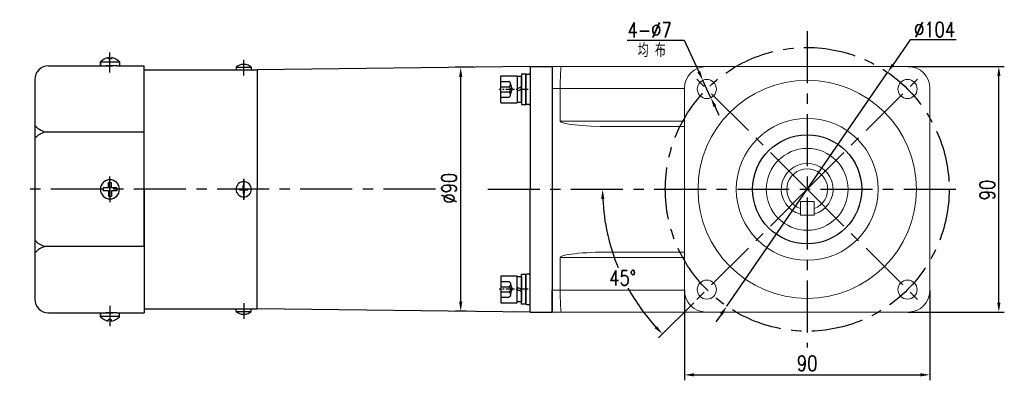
# Model space of a CAD drawing. Header units: inches. Extents: x 837 to 6223, y -2862 to 3098.
# Tile 62 of 139: x 5458 to 5819, y -1661 to -1528. Entities that reach past the tile are written whole.
import ezdxf

# ---------------------------------------------------------------- set-up
doc = ezdxf.new("R2010")
doc.units = ezdxf.units.IN
doc.header["$LTSCALE"] = 10
doc.header["$MEASUREMENT"] = 0
doc.linetypes.add('CENTER', pattern=[10.16, 6.35, -1.27, 1.27, -1.27])
doc.linetypes.add('HIDDEN', pattern=[1.905, 1.27, -0.635])
for name, color, linetype in [('1轮廓实线层', 7, 'Continuous'), ('3中心线层', 1, 'CENTER'), ('4虚线层', 6, 'HIDDEN'), ('6文字层', 3, 'Continuous'), ('7标注层', 4, 'Continuous')]:
    doc.layers.add(name, color=color, linetype=linetype)
doc.styles.add('PC_TEXTSTYLE', font='isocp.shx', dxfattribs={"width": 0.8, "bigfont": 'HZFS.SHX'})
doc.styles.add('TH_GBDIM', font='romans.shx', dxfattribs={"width": 0.8, "bigfont": 'gbcbig.shx'})
doc.dimstyles.new('TH_GBDIM', dxfattribs={"dimtxt": 3.5, "dimasz": 2.5, "dimexe": 2, "dimexo": 0, "dimgap": 1, "dimtad": 1, "dimdec": 4, "dimdsep": 46, "dimtxsty": 'TH_GBDIM', "dimcen": 0.09, "dimclrd": 4, "dimclre": 4, "dimclrt": 3, "dimadec": 0, "dimazin": 0, "dimtfac": 1, "dimtdec": 4, "dimtmove": 0, "dimatfit": 3, "dimfxl": 1, "dimtzin": 0, "dimarcsym": 0})
doc.dimstyles.new('角度标注', dxfattribs={"dimtxt": 3.5, "dimasz": 3, "dimexe": 2, "dimexo": 0, "dimgap": 1, "dimtad": 1, "dimtih": 1, "dimtoh": 1, "dimdsep": 46, "dimtxsty": 'PC_TEXTSTYLE', "dimsah": 1, "dimcen": 0.09, "dimclrd": 4, "dimclrt": 3, "dimadec": 0, "dimazin": 0, "dimtfac": 0.7, "dimtmove": 0, "dimatfit": 0, "dimfxl": 1, "dimtzin": 0, "dimarcsym": 0})

# ---------------------------------------------------------------- blocks, each defined once
blk = doc.blocks.new('*D332')
at = {"layer": '7标注层', "color": 4, "lineweight": -2, "transparency": 16777216}
for p, q in [((5624.94, -1545.79), (5617.98, -1545.79)), ((5619.98, -1631.69), (5619.98, -1549.29)), ((5621.94, -1635.19), (5617.98, -1635.19))]:
    blk.add_line(p, q, dxfattribs=at)
at = {"layer": '7标注层', "color": 4, "transparency": 16777216}
for points in [[(5619.39, -1549.29), (5620.56, -1549.29), (5619.98, -1545.79)], [(5619.39, -1631.69), (5620.56, -1631.69), (5619.98, -1635.19)]]:
    blk.add_solid(points, dxfattribs=at)
at = {"layer": 'Defpoints', "color": 0, "transparency": 16777216}
for p in [(5619.98, -1545.79), (5624.94, -1545.79), (5621.94, -1635.19)]:
    blk.add_point(p, dxfattribs=at)
at = {"layer": '7标注层', "color": 3, "transparency": 16777216, "insert": (5615.73, -1590.11), "char_height": 5.5, "attachment_point": 5, "rotation": 90, "style": 'TH_GBDIM'}
blk.add_mtext('%%C90', dxfattribs=at)
blk = doc.blocks.new('*D344')
at = {"layer": '7标注层', "color": 4, "lineweight": -2, "transparency": 16777216}
for p, q in [((5783.94, -1545.51), (5819.17, -1545.51)), ((5817.17, -1632.01), (5817.17, -1549.01)), ((5783.94, -1635.51), (5819.17, -1635.51))]:
    blk.add_line(p, q, dxfattribs=at)
at = {"layer": '7标注层', "color": 4, "transparency": 16777216}
for points in [[(5816.59, -1549.01), (5817.76, -1549.01), (5817.17, -1545.51)], [(5816.59, -1632.01), (5817.76, -1632.01), (5817.17, -1635.51)]]:
    blk.add_solid(points, dxfattribs=at)
at = {"layer": 'Defpoints', "color": 0, "transparency": 16777216}
for p in [(5783.94, -1545.51), (5817.17, -1545.51), (5783.94, -1635.51)]:
    blk.add_point(p, dxfattribs=at)
at = {"layer": '7标注层', "color": 3, "transparency": 16777216, "insert": (5812.92, -1590.78), "char_height": 5.5, "attachment_point": 5, "rotation": 90, "style": 'TH_GBDIM'}
blk.add_mtext('90', dxfattribs=at)
blk = doc.blocks.new('*D345')
at = {"layer": '7标注层', "color": 4, "lineweight": -2, "transparency": 16777216}
for p, q in [((5701.94, -1627.51), (5701.94, -1660.52)), ((5791.94, -1627.51), (5791.94, -1660.52)), ((5705.44, -1658.52), (5788.44, -1658.52))]:
    blk.add_line(p, q, dxfattribs=at)
at = {"layer": '7标注层', "color": 4, "transparency": 16777216}
for points in [[(5705.44, -1657.93), (5705.44, -1659.1), (5701.94, -1658.52)], [(5788.44, -1657.93), (5788.44, -1659.1), (5791.94, -1658.52)]]:
    blk.add_solid(points, dxfattribs=at)
at = {"layer": 'Defpoints', "color": 0, "transparency": 16777216}
for p in [(5701.94, -1627.51), (5791.94, -1627.51), (5791.94, -1658.52)]:
    blk.add_point(p, dxfattribs=at)
at = {"layer": '7标注层', "color": 3, "transparency": 16777216, "insert": (5746.94, -1654.27), "char_height": 5.5, "attachment_point": 5, "style": 'TH_GBDIM'}
blk.add_mtext('90', dxfattribs=at)
blk = doc.blocks.new('*D347')
at = {"layer": '7标注层', "color": 4, "lineweight": -2, "transparency": 16777216}
for p, q in [((5680.92, -1535.89), (5701.9, -1535.89)), ((5701.9, -1535.89), (5707.23, -1547.39)), ((5711.64, -1556.92), (5708.7, -1550.57)), ((5713.12, -1560.09), (5714.59, -1563.27))]:
    blk.add_line(p, q, dxfattribs=at)
at = {"layer": '7标注层', "color": 4, "transparency": 16777216}
for points in [[(5707.76, -1547.15), (5706.7, -1547.64), (5708.7, -1550.57)], [(5713.65, -1559.85), (5712.59, -1560.34), (5711.64, -1556.92)]]:
    blk.add_solid(points, dxfattribs=at)
at = {"layer": 'Defpoints', "color": 0, "transparency": 16777216}
for p in [(5708.7, -1550.57), (5711.64, -1556.92)]:
    blk.add_point(p, dxfattribs=at)
at = {"layer": '7标注层', "color": 3, "transparency": 16777216, "insert": (5689.2, -1532.14), "char_height": 5.5, "attachment_point": 5, "style": 'TH_GBDIM'}
blk.add_mtext('{4-∅7}', dxfattribs=at)
blk = doc.blocks.new('*D336')
at = {"layer": '7标注层', "color": 4, "lineweight": -2, "transparency": 16777216}
for p, q in [((5784.65, -1535.69), (5778.4, -1544.79)), ((5801.58, -1535.69), (5784.65, -1535.69)), ((5717.47, -1633.35), (5776.41, -1547.67)), ((5715.49, -1636.24), (5713.5, -1639.12))]:
    blk.add_line(p, q, dxfattribs=at)
at = {"layer": '7标注层', "color": 4, "transparency": 16777216}
for points in [[(5777.92, -1544.45), (5778.88, -1545.12), (5776.41, -1547.67)], [(5715.01, -1635.91), (5715.97, -1636.57), (5717.47, -1633.35)]]:
    blk.add_solid(points, dxfattribs=at)
at = {"layer": 'Defpoints', "color": 0, "transparency": 16777216}
for p in [(5776.41, -1547.67), (5717.47, -1633.35)]:
    blk.add_point(p, dxfattribs=at)
at = {"layer": '7标注层', "color": 3, "transparency": 16777216, "insert": (5793.62, -1531.94), "char_height": 5.5, "attachment_point": 5, "style": 'TH_GBDIM'}
blk.add_mtext('{∅104}{}{}', dxfattribs=at)
blk = doc.blocks.new('*D337')
at = {"layer": '7标注层', "color": 0, "lineweight": -2, "transparency": 16777216}
blk.add_line((5705.39, -1632.07), (5692.49, -1644.96), dxfattribs=at)
at = {"layer": '7标注层', "color": 4, "lineweight": -2, "transparency": 16777216}
for start, end in [(182.674, 202.5), (208.8607, 222.326)]:
    blk.add_arc((5746.94, -1590.51), 75, start, end, dxfattribs=at)
at = {"layer": '7标注层', "color": 4, "transparency": 16777216}
for points in [[(5671.44, -1594.02), (5672.61, -1594), (5671.94, -1590.51)], [(5691.91, -1640.61), (5691.07, -1641.42), (5693.91, -1643.54)]]:
    blk.add_solid(points, dxfattribs=at)
at = {"layer": 'Defpoints', "color": 0, "transparency": 16777216}
for p in [(5597.57, -1590.51), (5746.94, -1590.51), (5804.94, -1590.51), (5674.5, -1609.92), (5705.39, -1632.07)]:
    blk.add_point(p, dxfattribs=at)
at = {"layer": '7标注层', "color": 3, "transparency": 16777216, "insert": (5679.32, -1622.96), "char_height": 5.5, "attachment_point": 5, "style": 'TH_GBDIM'}
blk.add_mtext('45°', dxfattribs=at)
blk = doc.blocks.new('GB／T70.1M6M10')
at = {"layer": '1轮廓实线层'}
for p, q in [((0, -5), (0, 5)), ((0, 5), (6, 5)), ((6, 5), (6, -5)), ((0, -5), (6, -5))]:
    blk.add_line(p, q, dxfattribs=at)
at = {"layer": '3中心线层', "ltscale": 0.05}
blk.add_line((10.11, 0), (-0.6, 0), dxfattribs=at)
at = {"layer": '4虚线层'}
for p, q in [((0, 2.86), (3, 2.86)), ((0, 0.95), (3, 0.95)), ((3.6, 1.91), (4.15, 0)), ((3.6, -1.91), (4.15, 0)), ((0, -0.95), (3, -0.95)), ((0, -2.86), (3, -2.86))]:
    blk.add_line(p, q, dxfattribs=at)
for centre in [(2.54, 1.91), (2.54, 0), (2.54, -1.91)]:
    blk.add_arc(centre, 1.06, 295.6298, 64.3702, dxfattribs=at)
blk = doc.blocks.new('GB848_6_1.6_R')
at = {"layer": '1轮廓实线层'}
for p, q in [((-3.2, 1.6), (-5.5, 1.6)), ((-5.5, 1.6), (-5.5, 0)), ((-5.5, 0), (-3.2, 0)), ((3.2, 1.6), (-3.2, 1.6)), ((-3.2, 0), (3.2, 0)), ((5.5, 1.6), (3.2, 1.6)), ((3.2, 0), (5.5, 0)), ((5.5, 0), (5.5, 1.6))]:
    blk.add_line(p, q, dxfattribs=at)
blk = doc.blocks.new('GB93_6_0.8_R')
at = {"layer": '1轮廓实线层'}
for p, q in [((4.65, 1.6), (-4.65, 1.6)), ((-4.65, 1.6), (-4.65, 0)), ((-4.65, 0), (4.65, 0)), ((0, 0), (-0.69, 1.6)), ((0.86, 0), (0.17, 1.6)), ((4.65, 0), (4.65, 1.6))]:
    blk.add_line(p, q, dxfattribs=at)

msp = doc.modelspace()

# ---------------------------------------------------------------- linework, layer by layer
for p, q in [((5487.94152, -1544.94951), (5487.94152, -1543.81692)), ((5487.94152, -1543.81692), (5487.94152, -1545.25227)), ((5494.94152, -1543.91132), (5487.94152, -1543.91132)), ((5490.84152, -1542.22407), (5490.84152, -1542.65227)), ((5492.04152, -1542.65227), (5490.84152, -1542.65227)), ((5492.04152, -1542.22407), (5492.04152, -1542.65227)), ((5494.94152, -1543.81692), (5494.94152, -1545.25227)), ((5503.94152, -1546.76064), (5545.44152, -1546.76064)), ((5511.44152, -1546.76064), (5519.35349, -1546.76064)), ((5537.64152, -1545.76064), (5537.64152, -1546.76064)), ((5537.64152, -1545.76064), (5543.24152, -1545.76064)), ((5540.24152, -1544.69673), (5540.24152, -1544.85837)), ((5540.24152, -1544.85837), (5540.64152, -1544.85837)), ((5540.64152, -1544.69673), (5540.64152, -1544.85837)), ((5543.24152, -1545.76064), (5543.24152, -1546.76064)), ((5645.44152, -1545.51064), (5545.44152, -1546.71064)), ((5545.44152, -1546.71064), (5545.44152, -1546.76064)), ((5545.44152, -1546.76064), (5545.44152, -1590.51064)), ((5645.44152, -1545.51064), (5653.44152, -1545.51064)), ((5645.44152, -1545.51064), (5645.44152, -1545.51364)), ((5645.44152, -1545.51064), (5645.44152, -1590.51064)), ((5645.44152, -1545.51064), (5645.44152, -1590.51064)), ((5645.44152, -1545.51064), (5645.44152, -1590.51064)), ((5653.44152, -1545.51064), (5653.44152, -1553.51064)), ((5653.44152, -1545.51064), (5653.44152, -1553.51064)), ((5643.84152, -1548.66048), (5643.84152, -1559.06048)), ((5538.86369, -1590.31064), (5540.24152, -1590.31064)), ((5538.86369, -1590.51064), (5538.86369, -1590.31064)), ((5538.86369, -1590.51064), (5538.86369, -1590.71064)), ((5538.86369, -1590.71064), (5540.24152, -1590.71064)), ((5540.24152, -1590.31064), (5540.24152, -1589.11064)), ((5540.24152, -1589.11064), (5540.64152, -1589.11064)), ((5540.24152, -1590.71064), (5540.24152, -1591.91064)), ((5540.64152, -1590.31064), (5540.64152, -1589.11064)), ((5540.64152, -1590.31064), (5542.01935, -1590.31064)), ((5540.64152, -1590.71064), (5542.01935, -1590.71064)), ((5540.64152, -1590.71064), (5540.64152, -1591.91064)), ((5542.01935, -1590.51064), (5542.01935, -1590.31064)), ((5542.01935, -1590.51064), (5542.01935, -1590.71064)), ((5545.44152, -1634.26064), (5545.44152, -1590.51064)), ((5645.44152, -1635.51064), (5645.44152, -1590.51064)), ((5645.44152, -1635.51064), (5645.44152, -1590.51064)), ((5645.44152, -1635.51064), (5645.44152, -1590.51064)), ((5540.24152, -1591.91064), (5540.64152, -1591.91064)), ((5643.84152, -1632.35482), (5643.84152, -1621.95482)), ((5653.44152, -1635.51064), (5653.44152, -1627.51064)), ((5653.44152, -1635.51064), (5653.44152, -1627.51064)), ((5503.94152, -1634.26064), (5537.64152, -1634.26064)), ((5511.44152, -1634.26064), (5519.35349, -1634.26064)), ((5534.84006, -1634.26064), (5545.44152, -1634.26064)), ((5537.64152, -1635.26064), (5537.64152, -1634.26064)), ((5543.24152, -1635.26064), (5543.24152, -1634.26064)), ((5545.44152, -1634.31064), (5545.44152, -1634.26064)), ((5645.44152, -1635.51064), (5545.44152, -1634.31064)), ((5487.94152, -1637.20437), (5487.94152, -1635.76902)), ((5487.94152, -1636.07178), (5487.94152, -1637.20437)), ((5494.94152, -1637.10996), (5487.94152, -1637.10996)), ((5494.94152, -1637.20437), (5494.94152, -1635.76902)), ((5537.64152, -1635.26064), (5543.24152, -1635.26064)), ((5540.24152, -1636.32456), (5540.24152, -1636.16292)), ((5540.24152, -1636.16292), (5540.64152, -1636.16292)), ((5540.64152, -1636.32456), (5540.64152, -1636.16292)), ((5645.44152, -1635.51064), (5638.88326, -1635.43195)), ((5645.44152, -1635.51064), (5645.44152, -1635.50765)), ((5645.44152, -1635.51064), (5653.44152, -1635.51064)), ((5492.04152, -1638.36902), (5490.84152, -1638.36902)), ((5490.84152, -1638.79722), (5490.84152, -1638.36902)), ((5492.04152, -1638.79722), (5492.04152, -1638.36902))]:
    msp.add_line(p, q)
at = {"color": 7, "linetype": 'Continuous', "lineweight": 15}
for p, q in [((5653.44152, -1545.51064), (5653.44152, -1553.51065)), ((5653.44152, -1553.51065), (5653.44152, -1545.51064)), ((5653.44152, -1545.51064), (5656.87976, -1545.51064)), ((5656.87976, -1545.51064), (5709.94152, -1545.51064)), ((5783.94152, -1545.51064), (5709.94152, -1545.51064)), ((5653.44152, -1627.51065), (5653.44152, -1553.51065)), ((5656.44152, -1553.51065), (5653.44152, -1553.51065)), ((5653.44152, -1627.51065), (5653.44152, -1553.51065)), ((5701.94152, -1553.51065), (5656.44152, -1553.51065)), ((5656.44152, -1565.51065), (5656.44152, -1553.51065)), ((5701.94152, -1553.51065), (5701.94152, -1627.51065)), ((5791.94152, -1627.51065), (5791.94152, -1553.51065)), ((5656.44152, -1565.51065), (5701.94152, -1565.51065)), ((5701.94152, -1567.51065), (5674.75108, -1567.51065)), ((5749.44152, -1595.01065), (5744.44152, -1595.01065)), ((5744.44152, -1600.01065), (5744.44152, -1595.01065)), ((5749.44152, -1595.01065), (5749.44152, -1600.01065)), ((5749.44152, -1600.01065), (5744.44152, -1600.01065)), ((5701.94152, -1615.51065), (5656.44152, -1615.51065)), ((5656.44152, -1615.51065), (5656.44152, -1627.51065)), ((5674.75108, -1613.51065), (5701.94152, -1613.51065)), ((5653.44152, -1627.51065), (5653.44152, -1635.51065)), ((5653.44152, -1627.51065), (5656.44152, -1627.51065)), ((5653.44152, -1635.51065), (5653.44152, -1627.51065)), ((5656.44152, -1627.51065), (5701.94152, -1627.51065)), ((5656.87976, -1635.51065), (5653.44152, -1635.51065)), ((5709.94152, -1635.51065), (5656.87976, -1635.51065)), ((5709.94152, -1635.51065), (5783.94152, -1635.51065))]:
    msp.add_line(p, q, dxfattribs=at)
for centre, radius in [((5710.17197, -1553.74109), 3.5), ((5746.94152, -1590.51065), 40), ((5783.71107, -1553.74109), 3.5), ((5746.94152, -1590.51065), 26), ((5746.94152, -1590.51065), 15), ((5710.17197, -1627.2802), 3.5), ((5783.71107, -1627.2802), 3.5)]:
    msp.add_circle(centre, radius, dxfattribs=at)
for centre, radius, start, end in [((5492.40141, -1548.50041), 6.46728, 103.957243, 133.5991462), ((5490.48162, -1548.50041), 6.46728, 46.4008538, 76.042757), ((5540.44152, -1548.8944), 4.20243, 92.7278248, 131.7807179), ((5540.44152, -1548.8944), 4.20243, 48.2192821, 87.2721752), ((5645.04152, -1547.86048), 0.4, 270, 0), ((5644.24152, -1548.66048), 0.4, 90, 180), ((5644.24152, -1559.06048), 0.4, 180, 270), ((5645.04152, -1559.86048), 0.4, 0, 90), ((5540.44152, -1590.51064), 2.8, 0, 180), ((5540.44152, -1590.51064), 2.8, 180, 0), ((5644.24152, -1621.95482), 0.4, 90, 180), ((5645.04152, -1621.15482), 0.4, 270, 0), ((5644.24152, -1632.35482), 0.4, 180, 270), ((5645.04152, -1633.15482), 0.4, 0, 90), ((5492.40141, -1632.52088), 6.46728, 226.4008538, 256.042757), ((5490.48162, -1632.52088), 6.46728, 283.957243, 313.5991462), ((5540.44152, -1632.12689), 4.20243, 228.2192821, 267.2721752), ((5540.44152, -1632.12689), 4.20243, 272.7278248, 311.7807179)]:
    msp.add_arc(centre, radius, start, end)
for centre, radius, start, end in [((5709.94152, -1553.51065), 8, 90, 180), ((5783.94152, -1553.51065), 8, 0, 90), ((5746.94152, -1590.51065), 9.5, 285.2575348, 254.7424715), ((5746.94152, -1590.51065), 7.5, 289.4712206, 250.5287794), ((5746.94152, -1590.51065), 9.5, 269.9884294, 270.0115706), ((5709.94152, -1627.51065), 8, 180, 270), ((5783.94152, -1627.51065), 8, 270, 0)]:
    msp.add_arc(centre, radius, start, end, dxfattribs=at)
for centre, major_axis, ratio, start_param, end_param in [((5656.87976, -1553.51065), (0, 8), 0.054780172, 0, 1.570796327), ((5674.75108, -1565.51065), (18.30956, 0), 0.109232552, 3.141592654, 4.71238898), ((5674.75108, -1615.51065), (-18.30956, 0), 0.109232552, 4.71238898, 6.283185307), ((5656.87976, -1627.51065), (0, 8), 0.054780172, 1.570796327, 3.141592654)]:
    msp.add_ellipse(centre, major_axis=major_axis, ratio=ratio, start_param=start_param, end_param=end_param, dxfattribs=at)
for points in [[(5644.24152, -1548.26048), (5645.04152, -1548.26048)], [(5645.04152, -1559.46048), (5644.24152, -1559.46048)], [(5645.04152, -1621.55482), (5644.24152, -1621.55482)], [(5644.24152, -1632.75482), (5645.04152, -1632.75482)]]:
    msp.add_open_spline(points, degree=1)
for points, knots in [([(5744.44152, -1597.04899), (5744.44152, -1597.11211), (5744.44152, -1597.23843), (5744.44152, -1597.40496), (5744.44152, -1597.52417), (5744.44152, -1597.57614), (5744.44152, -1597.58037), (5744.44152, -1597.58171)], [0, 0, 0, 0, 0.233369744, 0.467050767, 0.691530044, 0.902046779, 1, 1, 1, 1]), ([(5749.44152, -1597.58171), (5749.44152, -1597.57632), (5749.44152, -1597.56555), (5749.44152, -1597.48206), (5749.44152, -1597.35792), (5749.44152, -1597.20678), (5749.44152, -1597.09894), (5749.44152, -1597.04899)], [0, 0, 0, 0, 0.198786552, 0.397408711, 0.600670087, 0.815045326, 1, 1, 1, 1])]:
    msp.add_open_spline(points, degree=3, knots=knots, dxfattribs=at)
at = {"layer": '1轮廓实线层'}
for p, q in [((5468.94152, -1545.19227), (5492.42858, -1545.19227)), ((5493.92858, -1545.25227), (5489.92858, -1545.25227)), ((5493.92858, -1545.25227), (5503.94152, -1545.25227)), ((5503.94152, -1590.51064), (5503.94152, -1545.25227)), ((5463.94152, -1550.26902), (5463.94152, -1630.76902)), ((5503.94152, -1569.50975), (5467.66531, -1569.50975)), ((5490.94152, -1590.01064), (5488.94152, -1590.01064)), ((5488.94152, -1590.51064), (5488.94152, -1590.01064)), ((5488.94152, -1590.51064), (5488.94152, -1591.01064)), ((5490.94152, -1591.01064), (5488.94152, -1591.01064)), ((5490.94152, -1590.01064), (5490.94152, -1588.01064)), ((5490.94152, -1588.01064), (5491.94152, -1588.01064)), ((5490.94152, -1591.01064), (5490.94152, -1593.01064)), ((5491.94152, -1590.01064), (5491.94152, -1588.01064)), ((5493.94152, -1590.01064), (5491.94152, -1590.01064)), ((5493.94152, -1591.01064), (5491.94152, -1591.01064)), ((5491.94152, -1591.01064), (5491.94152, -1593.01064)), ((5493.94152, -1590.51064), (5493.94152, -1590.01064)), ((5493.94152, -1590.51064), (5493.94152, -1591.01064)), ((5503.94152, -1590.51064), (5503.94152, -1635.76902)), ((5503.94152, -1611.51154), (5503.94152, -1590.51064)), ((5490.94152, -1593.01064), (5491.94152, -1593.01064)), ((5503.94152, -1611.51154), (5467.66531, -1611.51154)), ((5468.94152, -1635.82902), (5492.42858, -1635.82902)), ((5493.92858, -1635.76902), (5489.92858, -1635.76902)), ((5493.92858, -1635.76902), (5503.94152, -1635.76902))]:
    msp.add_line(p, q, dxfattribs=at)
at = {"layer": '1轮廓实线层', "color": 0}
for p, q in [((5653.44152, -1545.51064), (5653.44152, -1635.51064)), ((5653.44152, -1545.51064), (5653.44152, -1635.51064)), ((5653.44152, -1547.51064), (5653.44152, -1548.41064)), ((5653.44152, -1547.51064), (5653.44152, -1548.41064))]:
    msp.add_line(p, q, dxfattribs=at)
at = {"layer": '1轮廓实线层'}
msp.add_circle((5746.94152, -1590.51065), 20, dxfattribs=at)
for centre, radius, start, end in [((5468.94152, -1550.25227), 5, 90, 180), ((5491.44152, -1590.51064), 3.5, 0, 180), ((5491.44152, -1590.51064), 3.5, 180, 0), ((5468.94152, -1630.76902), 5, 180, 270)]:
    msp.add_arc(centre, radius, start, end, dxfattribs=at)
for points in [[(5467.66531, -1569.50975), (5465.63296, -1568.6419), (5463.94152, -1567.22409)], [(5467.66531, -1569.50975), (5465.63296, -1570.3776), (5463.94152, -1571.79541)], [(5467.66531, -1611.51154), (5465.63296, -1610.64369), (5463.94152, -1609.22588)], [(5467.66531, -1611.51154), (5465.63296, -1612.37939), (5463.94152, -1613.7972)]]:
    msp.add_spline(points, degree=3, dxfattribs=at)
at = {"layer": '3中心线层', "ltscale": 0.3}
for p, q in [((5746.94152, -1532.51065), (5746.94152, -1648.51065)), ((5746.94152, -1590.51065), (5705.38647, -1548.9556)), ((5746.94152, -1590.51065), (5788.49656, -1548.9556)), ((5610.72777, -1590.51065), (5458.35923, -1590.51065)), ((5629.90095, -1590.51065), (5804.94152, -1590.51065)), ((5746.94152, -1590.51065), (5705.38647, -1632.06569)), ((5746.94152, -1590.51065), (5788.49656, -1632.06569))]:
    msp.add_line(p, q, dxfattribs=at)
at = {"layer": '3中心线层'}
for p, q in [((5491.44152, -1547.74373), (5491.44152, -1540.33819)), ((5540.44152, -1548.82542), (5540.44152, -1543.05194)), ((5491.44152, -1591.56354), (5491.44152, -1585.78234)), ((5540.44152, -1586.70174), (5540.44152, -1591.16502)), ((5540.44152, -1591.46184), (5540.44152, -1586.93636)), ((5491.44152, -1589.45775), (5491.44152, -1595.23895)), ((5540.44152, -1589.55944), (5540.44152, -1594.08493)), ((5540.44152, -1594.31955), (5540.44152, -1589.85627)), ((5491.44152, -1633.27756), (5491.44152, -1640.6831)), ((5540.44152, -1632.19587), (5540.44152, -1637.96935))]:
    msp.add_line(p, q, dxfattribs=at)
at = {"layer": '3中心线层', "ltscale": 0.3}
msp.add_circle((5746.94152, -1590.51065), 52, dxfattribs=at)

# ---------------------------------------------------------------- block references
at = {"layer": '1轮廓实线层'}
msp.add_blockref('GB／T70.1M6M10', (5634.64152, -1553.86048), dxfattribs=at)
for name, rotation in [('GB93_6_0.8_R', 89.99999999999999), ('GB848_6_1.6_R', 270)]:
    msp.add_blockref(name, (5642.24152, -1553.86048), dxfattribs=dict(at, rotation=rotation))
at = {"layer": '1轮廓实线层', "xscale": -1}
for name, p, rotation in [('GB／T70.1M6M10', (5634.64151, -1627.16081), 179.9999986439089), ('GB93_6_0.8_R', (5642.24151, -1627.16081), 89.99999864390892), ('GB848_6_1.6_R', (5642.24151, -1627.16081), 269.9999986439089)]:
    msp.add_blockref(name, p, dxfattribs=dict(at, rotation=rotation))

# ---------------------------------------------------------------- texts
at = {"layer": '6文字层', "insert": (5684.82902, -1537.04246), "char_height": 5, "width": 38.9678296, "attachment_point": 1, "style": 'PC_TEXTSTYLE'}
msp.add_mtext('{\\C3;均 布}', dxfattribs=at)

# ---------------------------------------------------------------- dimensions: what is measured, and where the dimension line sits
at = {"layer": '7标注层'}
for p1, p2, text, picture, middle in [((5711.64438, -1556.91631), (5708.69955, -1550.56588), '{4-<>}', '*D347', (5689.19962, -1535.89421)), ((5717.47004, -1633.35259), (5776.41299, -1547.6687), '{<>}{}{}', '*D336', (5793.6157, -1535.68925))]:
    dim = msp.add_diameter_dim_2p(p1=p1, p2=p2, text=text, dimstyle='TH_GBDIM', override={"dimtxt": 5.5, "dimasz": 3.5, "dimtoh": 1, "dimdec": 0}, dxfattribs=at)
    dim.commit()
    dim.dimension.update_dxf_attribs({"geometry": picture, "text_midpoint": middle, "dimtype": 163})
dim = msp.add_linear_dim(base=(5619.97777, -1545.79298), p1=(5621.93959, -1635.18694), p2=(5624.94301, -1545.79298), angle=90, text='%%C90', dimstyle='TH_GBDIM', override={"dimtxt": 5.5, "dimasz": 3.5, "dimgap": 1.5, "dimdec": 1, "dimadec": 1}, dxfattribs=at)
dim.commit()
dim.dimension.update_dxf_attribs({"geometry": '*D332', "text_midpoint": (5619.97777, -1590.10894), "dimtype": 160})
dim = msp.add_linear_dim(base=(5817.17404, -1545.51064), p1=(5783.94152, -1635.51065), p2=(5783.94152, -1545.51064), angle=90, dimstyle='TH_GBDIM', override={"dimtxt": 5.5, "dimasz": 3.5, "dimgap": 1.5, "dimdec": 1, "dimadec": 1}, dxfattribs=at)
dim.commit()
dim.dimension.update_dxf_attribs({"geometry": '*D344', "text_midpoint": (5817.17404, -1590.78378), "dimtype": 160})
dim = msp.add_angular_dim_2l(base=(5674.49614, -1609.92233), line1=((5597.57471, -1590.51065), (5804.94152, -1590.51065)), line2=((5746.94152, -1590.51065), (5705.38647, -1632.06569)), dimstyle='角度标注', override={"dimtxt": 5.5, "dimasz": 3.5, "dimdec": 0, "dimtxsty": 'TH_GBDIM'}, dxfattribs=at)
dim.commit()
dim.dimension.update_dxf_attribs({"geometry": '*D337', "text_midpoint": (5679.32467, -1622.96228), "dimtype": 162})
dim = msp.add_linear_dim(base=(5791.94152, -1658.51716), p1=(5701.94152, -1627.51065), p2=(5791.94152, -1627.51065), dimstyle='TH_GBDIM', override={"dimtxt": 5.5, "dimasz": 3.5, "dimgap": 1.5, "dimdec": 1, "dimadec": 1}, dxfattribs=at)
dim.commit()
dim.dimension.update_dxf_attribs({"geometry": '*D345', "text_midpoint": (5746.94152, -1658.51716), "dimtype": 160})

doc.saveas('drawing.dxf')
